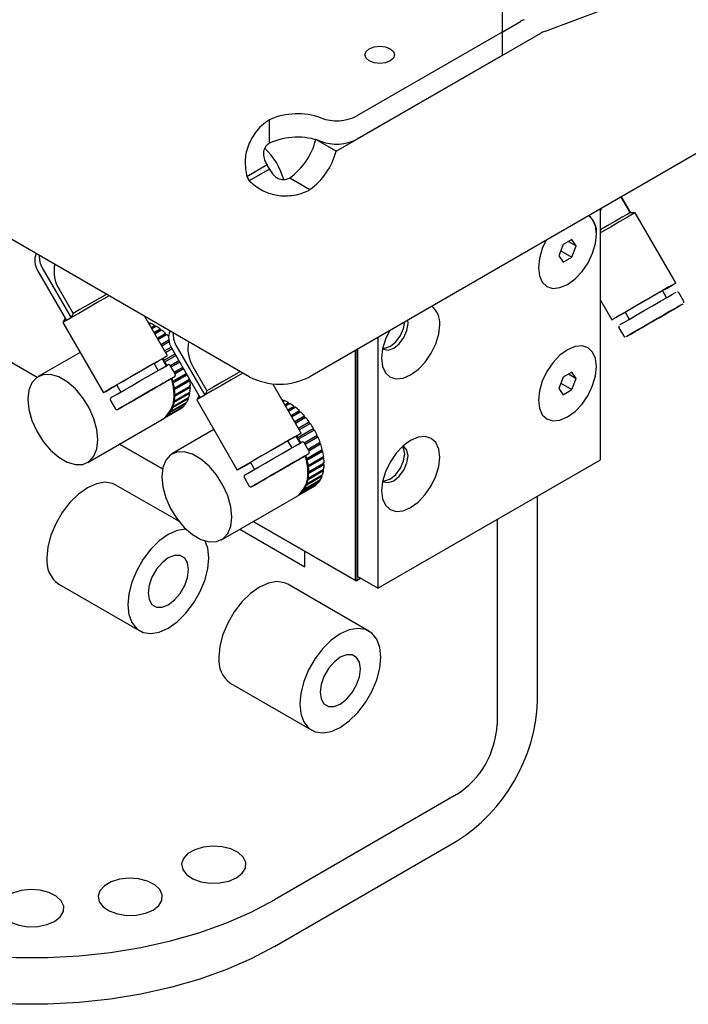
# Model space of a CAD drawing. Header units: inches. Extents: x 18.3 to 53, y 6 to 34.6.
# Tile 8 of 11: x 39.7 to 42.7, y 26.1 to 30.4. Entities that reach past the tile are written whole.
import ezdxf

# ---------------------------------------------------------------- set-up
doc = ezdxf.new("R2010")
doc.units = ezdxf.units.IN
doc.header["$MEASUREMENT"] = 0

msp = doc.modelspace()

# ---------------------------------------------------------------- linework, layer by layer
at = {"color": 7, "linetype": 'Continuous', "lineweight": 25}
for p, q in [((42.0237, 30.3247), (44.0113, 31.0674)), ((40.7344, 28.8164), (37.5966, 30.6278)), ((43.9959, 30.5462), (40.9996, 28.8164)), ((41.8392, 30.526), (41.8392, 30.3219)), ((41.8392, 30.3218), (41.9199, 30.3684)), ((41.1135, 29.8008), (42.0083, 30.3174)), ((41.8392, 30.3219), (41.205, 29.9557)), ((41.8392, 30.3219), (41.8392, 30.2198)), ((41.8392, 30.2198), (41.205, 29.8537)), ((40.8233, 29.8369), (40.8233, 29.939)), ((41.1135, 29.8008), (41.0251, 29.8518)), ((41.0251, 29.8518), (41.0252, 29.8518)), ((40.8123, 29.7412), (40.7239, 29.6901)), ((40.8228, 29.723), (40.7344, 29.6719)), ((40.9112, 29.6845), (40.9996, 29.6335)), ((42.3981, 29.5327), (42.3587, 29.601)), ((42.3599, 29.6017), (42.3998, 29.5327)), ((42.2683, 28.4538), (42.2683, 29.5488)), ((42.4208, 29.5327), (42.3981, 29.5327)), ((42.598, 29.2258), (42.4208, 29.5327)), ((42.1438, 29.4153), (42.1055, 29.3932)), ((42.1629, 29.3881), (42.1438, 29.4153)), ((42.1055, 29.3932), (42.0863, 29.3439)), ((42.1297, 29.4072), (42.1629, 29.3881)), ((42.1438, 29.3388), (42.1629, 29.3881)), ((42.0863, 29.3439), (42.1055, 29.3167)), ((42.0952, 29.3668), (42.1438, 29.3388)), ((42.1055, 29.3167), (42.1438, 29.3388)), ((39.8298, 29.2921), (39.9558, 29.0739)), ((39.8101, 29.2808), (39.9361, 29.0625)), ((39.9037, 29.1984), (39.965, 29.0923)), ((42.5578, 29.1617), (42.54, 29.1923)), ((42.6318, 29.1476), (42.6121, 29.1817)), ((42.2683, 29.1513), (42.3184, 29.0644)), ((39.9308, 29.0717), (39.9203, 29.0534)), ((39.9459, 29.0682), (39.9361, 29.0625)), ((39.9558, 29.0739), (39.9459, 29.0682)), ((39.9558, 29.0739), (39.9566, 29.0744)), ((39.965, 29.0923), (39.9566, 29.0744)), ((40.377, 28.908), (40.2776, 29.0801)), ((42.3764, 29.0979), (42.3941, 29.0672)), ((39.9203, 29.0534), (40.0974, 28.7465)), ((39.9361, 29.0625), (39.9369, 29.063)), ((40.2948, 29.0504), (40.2974, 29.052)), ((40.2964, 29.0477), (40.2979, 29.0486)), ((40.2971, 29.0464), (40.3029, 29.0498)), ((40.2979, 29.0486), (40.2974, 29.052)), ((40.3056, 29.0317), (40.3214, 29.0409)), ((40.307, 29.0293), (40.3214, 29.0376)), ((40.3083, 29.0269), (40.3269, 29.0376)), ((40.3183, 29.0097), (40.3453, 29.0253)), ((40.3214, 29.0376), (40.3214, 29.0409)), ((40.3449, 29.0224), (40.3453, 29.0253)), ((41.4282, 29.0494), (41.4269, 29.0631)), ((42.3496, 29.0301), (42.3693, 28.996)), ((39.5191, 28.982), (39.8087, 28.8148)), ((40.3194, 29.0077), (40.3449, 29.0224)), ((40.3215, 29.0042), (40.3508, 29.0212)), ((40.3326, 28.9849), (40.3688, 29.0058)), ((40.3335, 28.9834), (40.3679, 29.0033)), ((40.3361, 28.9788), (40.3741, 29.0008)), ((40.3679, 29.0033), (40.3688, 29.0058)), ((41.296, 28.9875), (41.296, 27.8925)), ((40.3482, 28.9579), (40.3829, 28.978)), ((40.3488, 28.9569), (40.3831, 28.9767)), ((40.3519, 28.9515), (40.3842, 28.9701)), ((40.3646, 28.9295), (40.3932, 28.946)), ((40.3649, 28.9289), (40.3935, 28.9454)), ((40.3685, 28.9227), (40.3971, 28.9392)), ((40.3947, 28.9433), (40.5207, 28.725)), ((40.4144, 28.9546), (40.5404, 28.7364)), ((39.9956, 28.9229), (39.8122, 28.817)), ((40.3597, 28.8876), (40.4101, 28.9167)), ((40.3622, 28.889), (40.4101, 28.9167)), ((40.3662, 28.8822), (40.414, 28.9098)), ((41.1983, 27.9271), (41.1983, 28.9311)), ((41.2038, 28.9343), (41.2038, 27.9271)), ((41.2076, 28.9365), (41.2076, 27.9435)), ((40.3368, 28.8438), (40.3191, 28.8745)), ((40.3597, 28.8876), (40.3616, 28.8887)), ((40.3616, 28.8887), (40.3622, 28.889)), ((40.3656, 28.8819), (40.3636, 28.8807)), ((40.3662, 28.8822), (40.3656, 28.8819)), ((40.3898, 28.8658), (40.427, 28.8873)), ((40.4108, 28.8297), (40.3911, 28.8638)), ((40.3935, 28.8597), (40.4306, 28.8811)), ((40.3938, 28.8591), (40.4309, 28.8805)), ((40.4066, 28.8371), (40.4436, 28.8585)), ((40.4097, 28.8317), (40.4468, 28.8531)), ((40.4883, 28.8609), (40.5496, 28.7549)), ((40.3993, 28.7904), (40.4621, 28.8266)), ((40.4007, 28.7972), (40.4594, 28.8312)), ((40.4024, 28.7901), (40.4629, 28.8251)), ((40.4103, 28.8307), (40.4474, 28.8521)), ((42.1055, 28.8146), (42.0863, 28.7652)), ((42.1438, 28.8367), (42.1055, 28.8146)), ((42.1297, 28.8286), (42.1629, 28.8094)), ((42.1629, 28.8094), (42.1438, 28.8367)), ((40.1554, 28.78), (40.1731, 28.7493)), ((40.3977, 28.7967), (40.3999, 28.7974)), ((40.4016, 28.7903), (40.3994, 28.7896)), ((40.3999, 28.7974), (40.4007, 28.7972)), ((40.4024, 28.7901), (40.4016, 28.7903)), ((40.4037, 28.7667), (40.4059, 28.7672)), ((40.4045, 28.7609), (40.473, 28.8005)), ((40.4059, 28.7672), (40.4067, 28.7669)), ((40.4063, 28.7331), (40.4744, 28.7725)), ((40.4067, 28.7669), (40.4741, 28.8058)), ((40.4076, 28.76), (40.4758, 28.7994)), ((40.409, 28.7379), (40.4772, 28.7773)), ((40.409, 28.7315), (40.4772, 28.7709)), ((40.4758, 28.7994), (40.473, 28.8005)), ((40.4772, 28.7709), (40.4744, 28.7725)), ((40.9616, 28.5705), (40.8372, 28.7861)), ((42.0952, 28.7881), (42.1438, 28.7601)), ((42.1438, 28.7601), (42.1629, 28.8094)), ((40.4024, 28.687), (40.4706, 28.7264)), ((40.4045, 28.7077), (40.4722, 28.7467)), ((40.4068, 28.7604), (40.4046, 28.7599)), ((40.406, 28.7381), (40.4082, 28.7384)), ((40.4082, 28.732), (40.406, 28.7316)), ((40.4067, 28.7052), (40.4749, 28.7446)), ((40.4076, 28.76), (40.4068, 28.7604)), ((40.4076, 28.7111), (40.4758, 28.7505)), ((40.4082, 28.7384), (40.409, 28.7379)), ((40.409, 28.7315), (40.4082, 28.732)), ((40.4749, 28.7446), (40.4722, 28.7467)), ((40.5154, 28.7342), (40.5049, 28.7159)), ((40.5305, 28.7307), (40.5207, 28.725)), ((40.5207, 28.725), (40.5216, 28.7255)), ((40.5404, 28.7364), (40.5305, 28.7307)), ((40.5404, 28.7364), (40.5412, 28.7369)), ((40.5496, 28.7549), (40.5412, 28.7369)), ((42.0863, 28.7652), (42.1055, 28.738)), ((42.1055, 28.738), (42.1438, 28.7601)), ((40.1286, 28.7123), (40.1483, 28.6782)), ((40.3782, 28.646), (40.4464, 28.6854)), ((40.3814, 28.6493), (40.4496, 28.6887)), ((40.3911, 28.662), (40.4593, 28.7013)), ((40.3936, 28.6662), (40.4618, 28.7056)), ((40.3999, 28.6826), (40.398, 28.6825)), ((40.3994, 28.6877), (40.4016, 28.6877)), ((40.3996, 28.6853), (40.4662, 28.7238)), ((40.4007, 28.6819), (40.3999, 28.6826)), ((40.4007, 28.6819), (40.4689, 28.7212)), ((40.4016, 28.6877), (40.4024, 28.687)), ((40.4059, 28.7059), (40.4037, 28.7057)), ((40.4046, 28.7115), (40.4068, 28.7117)), ((40.4067, 28.7052), (40.4059, 28.7059)), ((40.4068, 28.7117), (40.4076, 28.7111)), ((40.4464, 28.6854), (40.4456, 28.6864)), ((40.4593, 28.7013), (40.4577, 28.7032)), ((40.4689, 28.7212), (40.4662, 28.7238)), ((40.5049, 28.7159), (40.6821, 28.4091)), ((40.8794, 28.713), (40.8821, 28.7145)), ((40.881, 28.7102), (40.8825, 28.7111)), ((40.8817, 28.7089), (40.8876, 28.7123)), ((40.8825, 28.7111), (40.8821, 28.7145)), ((40.8902, 28.6943), (40.906, 28.7034)), ((40.8916, 28.6918), (40.906, 28.7002)), ((40.893, 28.6894), (40.9115, 28.7002)), ((40.9029, 28.6722), (40.93, 28.6879)), ((40.904, 28.6702), (40.9295, 28.6849)), ((40.906, 28.7002), (40.906, 28.7034)), ((40.9061, 28.6667), (40.9355, 28.6837)), ((40.9295, 28.6849), (40.93, 28.6879)), ((40.3662, 28.6367), (40.4344, 28.6761)), ((40.3782, 28.646), (40.3777, 28.6467)), ((40.3808, 28.6502), (40.3814, 28.6493)), ((40.3911, 28.662), (40.3903, 28.6628)), ((40.3908, 28.6671), (40.3929, 28.6671)), ((40.392, 28.6668), (40.3925, 28.6671)), ((40.3929, 28.6671), (40.3936, 28.6662)), ((40.9172, 28.6474), (40.9534, 28.6683)), ((40.9181, 28.6459), (40.9526, 28.6658)), ((40.9207, 28.6413), (40.9587, 28.6633)), ((40.9328, 28.6204), (40.9758, 28.6453)), ((40.9334, 28.6194), (40.9745, 28.6431)), ((40.9365, 28.614), (40.9807, 28.6395)), ((40.9526, 28.6658), (40.9534, 28.6683)), ((40.9745, 28.6431), (40.9758, 28.6453)), ((40.0287, 28.4419), (40.3614, 28.634)), ((40.3634, 28.6351), (40.3662, 28.6367)), ((40.3661, 28.6369), (40.3662, 28.6367)), ((40.9492, 28.592), (40.9965, 28.6192)), ((40.9495, 28.5914), (40.9949, 28.6176)), ((40.9531, 28.5852), (41.001, 28.6129)), ((40.9949, 28.6176), (40.9965, 28.6192)), ((40.5803, 28.5854), (40.3968, 28.4795)), ((40.9443, 28.5501), (41.0131, 28.5898)), ((40.9468, 28.5515), (41.015, 28.5909)), ((40.9508, 28.5447), (41.019, 28.5841)), ((40.9743, 28.5282), (41.031, 28.5609)), ((40.9782, 28.5222), (41.032, 28.5533)), ((40.9785, 28.5216), (41.0342, 28.5538)), ((41.0131, 28.5898), (41.015, 28.5909)), ((41.0342, 28.5538), (41.032, 28.5533)), ((40.1676, 28.5221), (40.3551, 28.4139)), ((40.3551, 28.4139), (40.1676, 28.5221)), ((40.9214, 28.5063), (40.9037, 28.537)), ((40.9443, 28.5501), (40.9462, 28.5512)), ((40.9462, 28.5512), (40.9468, 28.5515)), ((40.9502, 28.5444), (40.9482, 28.5432)), ((40.9508, 28.5447), (40.9502, 28.5444)), ((40.9954, 28.4922), (40.9758, 28.5263)), ((40.9912, 28.4996), (41.0439, 28.5301)), ((40.9943, 28.4942), (41.0439, 28.5229)), ((40.9949, 28.4932), (41.0464, 28.5229)), ((41.0464, 28.5229), (41.0439, 28.5229)), ((40.9839, 28.4529), (41.0526, 28.4925)), ((40.9853, 28.4597), (41.0535, 28.4991)), ((40.987, 28.4526), (41.0552, 28.492)), ((40.9913, 28.4294), (41.0595, 28.4688)), ((41.0552, 28.492), (41.0526, 28.4925)), ((40.74, 28.4425), (40.7577, 28.4118)), ((40.9823, 28.4593), (40.9845, 28.4599)), ((40.9862, 28.4528), (40.9841, 28.4521)), ((40.9845, 28.4599), (40.9853, 28.4597)), ((40.987, 28.4526), (40.9862, 28.4528)), ((40.9883, 28.4292), (40.9905, 28.4297)), ((40.9891, 28.4234), (41.0576, 28.463)), ((40.9914, 28.4229), (40.9892, 28.4224)), ((40.9905, 28.4297), (40.9913, 28.4294)), ((40.9909, 28.3956), (41.0591, 28.435)), ((40.9922, 28.4225), (40.9914, 28.4229)), ((40.9922, 28.4225), (41.0604, 28.4619)), ((40.9936, 28.4004), (41.0618, 28.4398)), ((40.9936, 28.394), (41.0618, 28.4334)), ((41.0604, 28.4619), (41.0576, 28.463)), ((41.0618, 28.4334), (41.0591, 28.435)), ((41.296, 27.8925), (42.2683, 28.4538)), ((40.9842, 28.3478), (41.0508, 28.3863)), ((40.9853, 28.3444), (41.0535, 28.3837)), ((40.987, 28.3495), (41.0552, 28.3889)), ((40.9892, 28.3702), (41.0568, 28.4092)), ((40.9906, 28.4006), (40.9928, 28.4009)), ((40.9928, 28.3945), (40.9906, 28.3942)), ((40.9913, 28.3677), (41.0595, 28.4071)), ((40.9922, 28.3736), (41.0604, 28.413)), ((40.9928, 28.4009), (40.9936, 28.4004)), ((40.9936, 28.394), (40.9928, 28.3945)), ((41.0535, 28.3837), (41.0508, 28.3863)), ((41.0595, 28.4071), (41.0568, 28.4092)), ((40.4268, 28.1851), (40.1523, 28.3436)), ((40.7132, 28.3748), (40.7329, 28.3407)), ((40.9508, 28.2993), (41.019, 28.3386)), ((40.9628, 28.3085), (41.031, 28.3479)), ((40.966, 28.3119), (41.0342, 28.3512)), ((40.9757, 28.3245), (41.0439, 28.3638)), ((40.9782, 28.3287), (41.0464, 28.3681)), ((40.9845, 28.3451), (40.9826, 28.3451)), ((40.9841, 28.3502), (40.9862, 28.3502)), ((40.9853, 28.3444), (40.9845, 28.3451)), ((40.9862, 28.3502), (40.987, 28.3495)), ((40.9905, 28.3684), (40.9883, 28.3682)), ((40.9892, 28.374), (40.9914, 28.3742)), ((40.9913, 28.3677), (40.9905, 28.3684)), ((40.9914, 28.3742), (40.9922, 28.3736)), ((41.031, 28.3479), (41.0303, 28.3489)), ((41.0439, 28.3638), (41.0423, 28.3657)), ((40.6134, 28.1044), (40.946, 28.2965)), ((40.948, 28.2976), (40.9508, 28.2993)), ((40.9507, 28.2994), (40.9508, 28.2993)), ((40.9628, 28.3085), (40.9623, 28.3092)), ((40.9654, 28.3127), (40.966, 28.3119)), ((40.9757, 28.3245), (40.975, 28.3253)), ((40.9754, 28.3296), (40.9775, 28.3296)), ((40.9766, 28.3293), (40.9771, 28.3296)), ((40.9775, 28.3296), (40.9782, 28.3287)), ((41.994, 27.4), (41.994, 28.2954)), ((40.7522, 28.1846), (41.1983, 27.9271)), ((41.2011, 27.9255), (40.7522, 28.1846)), ((41.8172, 28.1934), (41.8172, 27.298)), ((40.6936, 28.1507), (40.9775, 27.9868)), ((40.9775, 27.9868), (40.9775, 28.0545)), ((39.9023, 27.9106), (40.2559, 27.7065)), ((41.2572, 27.7058), (40.9036, 27.9099)), ((41.2038, 27.9271), (41.1983, 27.9271)), ((41.2011, 27.9255), (41.1983, 27.9271)), ((41.2199, 27.9364), (41.2011, 27.9255)), ((41.2011, 27.9255), (41.2038, 27.9271)), ((41.2038, 27.9271), (41.2199, 27.9364)), ((41.296, 27.8925), (41.2076, 27.9435)), ((40.6536, 27.4769), (41.0072, 27.2728)), ((41.6404, 26.9918), (40.8449, 26.5325)), ((40.8449, 26.3284), (41.6404, 26.7876))]:
    msp.add_line(p, q, dxfattribs=at)
at = {"color": 7, "linetype": 'Continuous', "lineweight": 25, "flags": 128}
for points in [[(41.2588, 30.2487), (41.2799, 30.2568), (41.3048, 30.2597), (41.3296, 30.2568), (41.3507, 30.2487), (41.3648, 30.2365), (41.3697, 30.2222), (41.3648, 30.2078), (41.3507, 30.1957), (41.3296, 30.1876), (41.3048, 30.1847), (41.2799, 30.1876), (41.2588, 30.1957), (41.2447, 30.2078), (41.2398, 30.2222), (41.2447, 30.2365), (41.2588, 30.2487)], [(42.0317, 29.4123), (42.0147, 29.3758), (42.002, 29.3332), (41.9977, 29.2927), (42.002, 29.2573), (42.0147, 29.2293), (42.0349, 29.2105), (42.0612, 29.2024), (42.0918, 29.2055), (42.1246, 29.2194), (42.1575, 29.2434), (42.1881, 29.2757), (42.2144, 29.3142), (42.2345, 29.3562), (42.2472, 29.3988), (42.2515, 29.4393), (42.2472, 29.4747), (42.2345, 29.5027), (42.2175, 29.5195)], [(42.4208, 29.5327), (42.42, 29.5322), (42.4089, 29.5258), (42.3863, 29.5127), (42.354, 29.4941), (42.3151, 29.4716), (42.2731, 29.4474), (42.2683, 29.4446)], [(42.3981, 29.5327), (42.3969, 29.5319), (42.3858, 29.5256), (42.3642, 29.5131), (42.3342, 29.4958), (42.2986, 29.4752), (42.2683, 29.4577)], [(42.0317, 29.4123), (42.0147, 29.3758), (42.002, 29.3332), (41.9977, 29.2927), (42.002, 29.2573), (42.0147, 29.2293), (42.0349, 29.2105), (42.0612, 29.2024), (42.0918, 29.2055), (42.1246, 29.2194), (42.1575, 29.2434), (42.1881, 29.2757), (42.2144, 29.3142), (42.2345, 29.3562), (42.2472, 29.3988), (42.2515, 29.4393), (42.2515, 29.4393)], [(42.54, 29.1923), (42.5597, 29.2037), (42.5827, 29.2169), (42.5956, 29.2244), (42.5973, 29.2254), (42.5878, 29.2199), (42.5678, 29.2084), (42.5389, 29.1917), (42.5035, 29.1713), (42.4644, 29.1487), (42.4248, 29.1258), (42.3879, 29.1045), (42.3567, 29.0865), (42.3338, 29.0732), (42.3209, 29.0658), (42.3191, 29.0648), (42.3286, 29.0703), (42.3486, 29.0818), (42.3775, 29.0985), (42.3775, 29.0985)], [(40.1221, 29.1699), (40.1118, 29.164), (40.0707, 29.1402), (40.0286, 29.116), (39.9894, 29.0933), (39.9566, 29.0744)], [(40.1107, 29.1765), (40.1046, 29.173), (40.0681, 29.1519), (40.0303, 29.1301), (39.9948, 29.1096), (39.965, 29.0923)], [(42.3532, 29.0435), (42.3568, 29.0456), (42.3707, 29.0537), (42.394, 29.0671), (42.4246, 29.0848), (42.4597, 29.1051), (42.4963, 29.1262), (42.5311, 29.1463), (42.5609, 29.1635), (42.5833, 29.1764), (42.596, 29.1838), (42.5987, 29.1853)], [(42.5055, 29.1724), (42.4781, 29.1566), (42.4481, 29.1393), (42.4195, 29.1227), (42.396, 29.1092), (42.381, 29.1005), (42.3764, 29.0979)], [(42.54, 29.1923), (42.5381, 29.1912), (42.5264, 29.1845), (42.5055, 29.1724)], [(42.3827, 28.9924), (42.3853, 28.9939), (42.3981, 29.0013), (42.4204, 29.0142), (42.4503, 29.0314), (42.4851, 29.0515), (42.5217, 29.0726), (42.5568, 29.0929), (42.5874, 29.1106), (42.6107, 29.124), (42.6246, 29.1321), (42.628, 29.134), (42.6205, 29.1297), (42.6027, 29.1194), (42.5763, 29.1042), (42.5763, 29.1042)], [(39.9459, 29.0682), (39.9447, 29.0675), (39.9435, 29.0668), (39.9423, 29.0662), (39.9412, 29.0655), (39.9401, 29.0649), (39.939, 29.0642), (39.938, 29.0636), (39.9369, 29.063)], [(39.9566, 29.0744), (39.9552, 29.0736), (39.9538, 29.0728), (39.9524, 29.072), (39.9511, 29.0712), (39.9497, 29.0704), (39.9484, 29.0697), (39.9472, 29.0689), (39.9459, 29.0682)], [(42.5763, 29.1042), (42.5436, 29.0853), (42.5076, 29.0645), (42.4713, 29.0435), (42.4381, 29.0244), (42.4108, 29.0086), (42.392, 28.9978), (42.3843, 28.9933)], [(42.5817, 29.1073), (42.5803, 29.1065), (42.5681, 29.0994), (42.5464, 29.0869), (42.5184, 29.0707), (42.4885, 29.0535), (42.4612, 29.0377), (42.4406, 29.0258), (42.4299, 29.0196), (42.4306, 29.0201), (42.4428, 29.0271), (42.4645, 29.0396), (42.4925, 29.0558), (42.5224, 29.0731), (42.5498, 29.0888)], [(39.9369, 29.063), (39.9228, 29.0549), (39.9203, 29.0534)], [(40.2974, 29.052), (40.2952, 29.0528), (40.293, 29.0536)], [(41.3467, 29.0168), (41.3297, 28.9804), (41.317, 28.9377), (41.3127, 28.8973), (41.317, 28.8618), (41.3297, 28.8338), (41.3499, 28.8151), (41.3761, 28.807), (41.4068, 28.81), (41.4396, 28.824), (41.4725, 28.8479), (41.5031, 28.8802), (41.5294, 28.9187), (41.5495, 28.9607), (41.5622, 29.0034), (41.5665, 29.0438), (41.5665, 29.0438)], [(41.3174, 28.9394), (41.3213, 28.9366), (41.3416, 28.9327), (41.3656, 28.941), (41.3895, 28.9603), (41.4098, 28.9877), (41.4234, 29.019), (41.4282, 29.0494)], [(41.3177, 28.9412), (41.3273, 28.941), (41.3512, 28.9493), (41.3752, 28.9686), (41.3955, 28.996), (41.409, 29.0273), (41.4138, 29.0555)], [(42.1246, 28.9339), (42.0918, 28.91), (42.0612, 28.8776), (42.0349, 28.8392), (42.0147, 28.7972), (42.002, 28.7545), (41.9977, 28.7141), (42.002, 28.6786), (42.0147, 28.6506), (42.0349, 28.6319), (42.0612, 28.6238), (42.0918, 28.6268), (42.1246, 28.6408), (42.1575, 28.6647), (42.1881, 28.697), (42.2144, 28.7355), (42.2345, 28.7775), (42.2472, 28.8202), (42.2515, 28.8606), (42.2472, 28.8961), (42.2345, 28.9241), (42.2144, 28.9428), (42.1881, 28.9509), (42.1575, 28.9479), (42.1246, 28.9339)], [(42.2515, 28.8606), (42.2472, 28.8961), (42.2345, 28.9241), (42.2144, 28.9428), (42.1881, 28.9509), (42.1575, 28.9479), (42.1246, 28.9339), (42.0918, 28.91), (42.0612, 28.8776), (42.0349, 28.8392), (42.0147, 28.7972), (42.002, 28.7545), (41.9977, 28.7141), (42.002, 28.6786), (42.0147, 28.6506), (42.0349, 28.6319), (42.0612, 28.6238), (42.0918, 28.6268), (42.1246, 28.6408), (42.1575, 28.6647), (42.1881, 28.697), (42.2144, 28.7355), (42.2345, 28.7775), (42.2472, 28.8202), (42.2515, 28.8606)], [(40.3191, 28.8745), (40.3387, 28.8858), (40.3617, 28.8991), (40.3746, 28.9066), (40.3763, 28.9076), (40.3668, 28.9021), (40.3468, 28.8905), (40.3179, 28.8739)], [(40.3179, 28.8739), (40.2825, 28.8534), (40.2434, 28.8308), (40.2038, 28.808), (40.1669, 28.7867), (40.1357, 28.7687), (40.1128, 28.7554), (40.0999, 28.748), (40.0981, 28.7469), (40.1076, 28.7524), (40.1276, 28.764), (40.1554, 28.78)], [(40.3191, 28.8745), (40.319, 28.8745), (40.3126, 28.8708), (40.2959, 28.8612), (40.2714, 28.847), (40.2422, 28.8301), (40.2124, 28.8129), (40.1859, 28.7976), (40.1663, 28.7863), (40.1564, 28.7806), (40.1554, 28.78)], [(40.3258, 28.8375), (40.3522, 28.8527), (40.37, 28.863), (40.3768, 28.8669)], [(40.3707, 28.867), (40.3678, 28.8726), (40.3548, 28.8951)], [(40.0736, 28.5411), (40.0691, 28.5859), (40.0561, 28.6333), (40.0351, 28.6805), (40.0075, 28.7247), (39.9748, 28.7634), (39.9389, 28.7943), (39.902, 28.8156), (39.8662, 28.8261), (39.8335, 28.8252), (39.8059, 28.8129), (39.7849, 28.7899), (39.7718, 28.7576), (39.7674, 28.7178), (39.7718, 28.673), (39.7849, 28.6255), (39.8059, 28.5784), (39.8335, 28.5341), (39.8662, 28.4955), (39.902, 28.4646), (39.9389, 28.4433), (39.9748, 28.4328), (40.0075, 28.4337), (40.0351, 28.446), (40.0561, 28.469), (40.0691, 28.5013), (40.0736, 28.5411)], [(40.1362, 28.728), (40.1415, 28.7311), (40.1603, 28.7419), (40.1875, 28.7577), (40.2208, 28.7769), (40.257, 28.7978), (40.2931, 28.8186), (40.3258, 28.8375)], [(40.4072, 28.8163), (40.4046, 28.8148), (40.3918, 28.8074), (40.3695, 28.7945), (40.3396, 28.7773), (40.3048, 28.7572), (40.2683, 28.7361), (40.2331, 28.7158), (40.2025, 28.6981), (40.1792, 28.6847), (40.1653, 28.6766), (40.1617, 28.6746)], [(40.7067, 28.8324), (40.6964, 28.8265), (40.6553, 28.8027), (40.6132, 28.7785), (40.574, 28.7558), (40.5412, 28.7369)], [(40.6953, 28.839), (40.6892, 28.8355), (40.6527, 28.8144), (40.615, 28.7926), (40.5794, 28.7721), (40.5496, 28.7549)], [(40.3582, 28.788), (40.3471, 28.7816), (40.3254, 28.769), (40.2974, 28.7529), (40.2675, 28.7356), (40.2402, 28.7199)], [(40.5216, 28.7255), (40.5074, 28.7174), (40.5049, 28.7159)], [(40.5305, 28.7307), (40.5293, 28.73), (40.5281, 28.7293), (40.527, 28.7287), (40.5258, 28.728), (40.5247, 28.7274), (40.5236, 28.7267), (40.5226, 28.7261), (40.5216, 28.7255)], [(40.5412, 28.7369), (40.5398, 28.7361), (40.5384, 28.7353), (40.537, 28.7345), (40.5357, 28.7337), (40.5344, 28.7329), (40.5331, 28.7322), (40.5318, 28.7315), (40.5305, 28.7307)], [(40.1662, 28.6771), (40.1695, 28.679), (40.1872, 28.6893), (40.2136, 28.7045)], [(40.2402, 28.7199), (40.2196, 28.708), (40.2089, 28.7018), (40.2082, 28.7014)], [(40.8821, 28.7145), (40.8798, 28.7153), (40.8776, 28.7161)], [(40.9037, 28.537), (40.9233, 28.5484), (40.9463, 28.5616), (40.9592, 28.5691), (40.961, 28.5701), (40.9515, 28.5646), (40.9314, 28.553), (40.9026, 28.5364)], [(40.9567, 28.5267), (40.9524, 28.5351), (40.9394, 28.5576)], [(41.5665, 28.4652), (41.5622, 28.5006), (41.5495, 28.5286), (41.5294, 28.5473), (41.5031, 28.5555), (41.4725, 28.5524), (41.4396, 28.5385), (41.4068, 28.5145), (41.3761, 28.4822), (41.3499, 28.4437), (41.3297, 28.4017), (41.317, 28.3591), (41.3127, 28.3186), (41.317, 28.2832), (41.3297, 28.2552), (41.3499, 28.2364), (41.3761, 28.2283), (41.4068, 28.2314), (41.4396, 28.2453), (41.4725, 28.2693), (41.5031, 28.3016), (41.5294, 28.3401), (41.5495, 28.3821), (41.5622, 28.4247), (41.5665, 28.4652)], [(40.9026, 28.5364), (40.8671, 28.5159), (40.828, 28.4934), (40.7884, 28.4705), (40.7516, 28.4492), (40.7204, 28.4312), (40.6974, 28.4179), (40.6845, 28.4105), (40.6827, 28.4094), (40.6922, 28.4149), (40.7123, 28.4265), (40.74, 28.4425)], [(40.9037, 28.537), (40.9036, 28.537), (40.8972, 28.5333), (40.8806, 28.5237), (40.856, 28.5095), (40.8268, 28.4927), (40.797, 28.4754), (40.7705, 28.4601), (40.751, 28.4488), (40.741, 28.4431), (40.74, 28.4425)], [(40.9104, 28.5), (40.9368, 28.5152), (40.9546, 28.5255), (40.9614, 28.5294)], [(41.4138, 28.479), (41.409, 28.504), (41.4041, 28.5121)], [(41.4282, 28.4708), (41.4234, 28.4957), (41.4098, 28.5113), (41.4055, 28.5133)], [(40.6582, 28.2036), (40.6538, 28.2484), (40.6407, 28.2959), (40.6197, 28.343), (40.5921, 28.3873), (40.5594, 28.4259), (40.5236, 28.4568), (40.4866, 28.4781), (40.4508, 28.4886), (40.4181, 28.4877), (40.3905, 28.4754), (40.3695, 28.4524), (40.3564, 28.4201), (40.352, 28.3803), (40.3564, 28.3355), (40.3695, 28.2881), (40.3905, 28.2409), (40.4181, 28.1967), (40.4508, 28.158), (40.4866, 28.1271), (40.5236, 28.1058), (40.5594, 28.0953), (40.5921, 28.0962), (40.6197, 28.1085), (40.6407, 28.1315), (40.6538, 28.1638), (40.6582, 28.2036)], [(40.7208, 28.3905), (40.7261, 28.3936), (40.7449, 28.4044), (40.7722, 28.4202), (40.8054, 28.4394), (40.8417, 28.4603), (40.8777, 28.4811), (40.9104, 28.5)], [(40.9918, 28.4788), (40.9892, 28.4773), (40.9764, 28.4699), (40.9541, 28.457), (40.9242, 28.4398), (40.8895, 28.4197), (40.8529, 28.3986), (40.8177, 28.3783), (40.7872, 28.3606), (40.7639, 28.3472), (40.7499, 28.3391), (40.7464, 28.3371)], [(41.3174, 28.3607), (41.3213, 28.358), (41.3416, 28.354), (41.3656, 28.3624), (41.3895, 28.3817), (41.4098, 28.4091), (41.4234, 28.4403), (41.4282, 28.4708)], [(41.3177, 28.3625), (41.3273, 28.3623), (41.3512, 28.3707), (41.3752, 28.39), (41.3955, 28.4174), (41.409, 28.4486), (41.4138, 28.479)], [(40.9428, 28.4505), (40.9317, 28.4441), (40.91, 28.4316), (40.8821, 28.4154), (40.8521, 28.3981), (40.8248, 28.3824)], [(40.8248, 28.3824), (40.8042, 28.3705), (40.7935, 28.3643), (40.7929, 28.3639)], [(40.1523, 28.3436), (40.1375, 28.3504), (40.104, 28.3553), (40.0666, 28.3489), (40.0273, 28.3313), (39.988, 28.3034), (39.9506, 28.2668), (39.9171, 28.2231), (39.8891, 28.1746), (39.868, 28.1238), (39.855, 28.0731), (39.8505, 28.0251)], [(40.7508, 28.3396), (40.7541, 28.3415), (40.7718, 28.3518), (40.7982, 28.367)], [(40.4577, 28.1512), (40.4576, 28.1512), (40.4202, 28.1447), (40.3809, 28.1272), (40.3415, 28.0993), (40.3042, 28.0627), (40.2706, 28.019), (40.2427, 27.9705), (40.2216, 27.9197), (40.2085, 27.869), (40.2041, 27.821)], [(40.2041, 27.821), (40.2085, 27.7781), (40.2216, 27.7425), (40.2427, 27.716), (40.2706, 27.6998), (40.3042, 27.6948), (40.3415, 27.7013), (40.3809, 27.7189), (40.4202, 27.7467), (40.4576, 27.7834), (40.4911, 27.8271), (40.5191, 27.8755), (40.5401, 27.9264), (40.5532, 27.9771), (40.5576, 28.0251), (40.5532, 28.0679), (40.5425, 28.0989)], [(40.2925, 27.872), (40.2968, 27.843), (40.3094, 27.8217), (40.3289, 27.8105), (40.3536, 27.8102), (40.3809, 27.821), (40.4082, 27.8417), (40.4328, 27.8704), (40.4524, 27.9043), (40.4649, 27.94), (40.4693, 27.974), (40.4649, 28.0031), (40.4524, 28.0243), (40.4328, 28.0356), (40.4082, 28.0359), (40.3809, 28.0251), (40.3536, 28.0043), (40.3289, 27.9756), (40.3094, 27.9417), (40.2968, 27.906), (40.2925, 27.872)], [(40.9036, 27.9099), (40.8888, 27.9166), (40.8553, 27.9216), (40.8179, 27.9151), (40.7786, 27.8975), (40.7393, 27.8697), (40.7019, 27.8331), (40.6684, 27.7894), (40.6404, 27.7409), (40.6193, 27.69), (40.6063, 27.6393), (40.6018, 27.5914)], [(40.9554, 27.3873), (40.9598, 27.3444), (40.9729, 27.3088), (40.994, 27.2822), (41.0219, 27.2661), (41.0555, 27.2611), (41.0928, 27.2676), (41.1322, 27.2852), (41.1715, 27.313), (41.2089, 27.3497), (41.2424, 27.3933), (41.2704, 27.4418), (41.2914, 27.4927), (41.3045, 27.5434), (41.3089, 27.5914), (41.3045, 27.6342), (41.2914, 27.6698), (41.2704, 27.6964), (41.2424, 27.7125), (41.2089, 27.7175), (41.1715, 27.711), (41.1322, 27.6934), (41.0928, 27.6656), (41.0555, 27.6289), (41.0219, 27.5853), (40.994, 27.5368), (40.9729, 27.4859), (40.9598, 27.4352), (40.9554, 27.3873)], [(41.0438, 27.4383), (41.0481, 27.4092), (41.0607, 27.388), (41.0802, 27.3767), (41.1049, 27.3765), (41.1322, 27.3872), (41.1595, 27.408), (41.1841, 27.4367), (41.2037, 27.4706), (41.2162, 27.5063), (41.2206, 27.5403), (41.2162, 27.5694), (41.2037, 27.5906), (41.1841, 27.6019), (41.1595, 27.6021), (41.1322, 27.5914), (41.1049, 27.5706), (41.0802, 27.5419), (41.0607, 27.508), (41.0481, 27.4723), (41.0438, 27.4383)], [(40.6792, 26.6282), (40.7041, 26.6477), (40.7179, 26.6705), (40.7195, 26.6947), (40.7086, 26.7181), (40.6863, 26.7386), (40.6546, 26.7544), (40.6161, 26.764), (40.5745, 26.7667), (40.5333, 26.7622), (40.4962, 26.7509), (40.4666, 26.7338), (40.447, 26.7124), (40.4392, 26.6887), (40.4439, 26.6646), (40.4607, 26.6424), (40.488, 26.6241), (40.5235, 26.6112), (40.564, 26.605), (40.6059, 26.6059), (40.6454, 26.6138), (40.6792, 26.6282)], [(40.3142, 26.4874), (40.3391, 26.5069), (40.3529, 26.5297), (40.3545, 26.5539), (40.3437, 26.5773), (40.3214, 26.5978), (40.2896, 26.6136), (40.2512, 26.6233), (40.2095, 26.626), (40.1683, 26.6215), (40.1313, 26.6102), (40.1016, 26.593), (40.082, 26.5717), (40.0742, 26.5479), (40.0789, 26.5238), (40.0957, 26.5016), (40.123, 26.4833), (40.1585, 26.4704), (40.199, 26.4642), (40.2409, 26.4651), (40.2805, 26.4731), (40.3142, 26.4874)], [(39.8837, 26.438), (39.9086, 26.4575), (39.9224, 26.4803), (39.924, 26.5045), (39.9131, 26.5279), (39.8908, 26.5484), (39.8591, 26.5641), (39.8206, 26.5738), (39.779, 26.5765), (39.7378, 26.572), (39.7007, 26.5607), (39.6711, 26.5436), (39.6515, 26.5222), (39.6437, 26.4984), (39.6484, 26.4744), (39.6652, 26.4522), (39.6925, 26.4339), (39.728, 26.421), (39.7685, 26.4147), (39.8104, 26.4156), (39.85, 26.4236), (39.8837, 26.438)], [(38.7236, 26.5325), (38.826, 26.4787), (38.9365, 26.4305), (39.0543, 26.3884), (39.1784, 26.3527), (39.3076, 26.3238), (39.4408, 26.3019), (39.577, 26.2872), (39.715, 26.2798), (39.8535, 26.2798), (39.9915, 26.2872), (40.1277, 26.3019), (40.2609, 26.3238), (40.3901, 26.3527), (40.5141, 26.3884), (40.6319, 26.4305), (40.7425, 26.4787), (40.8449, 26.5325)], [(40.8449, 26.3284), (40.7425, 26.2745), (40.6319, 26.2263), (40.5141, 26.1842), (40.3901, 26.1486), (40.2609, 26.1197), (40.1277, 26.0978), (39.9915, 26.0831), (39.8535, 26.0757), (39.715, 26.0757), (39.577, 26.0831), (39.4408, 26.0978), (39.3076, 26.1197), (39.1784, 26.1486), (39.0543, 26.1842), (38.9365, 26.2263), (38.826, 26.2745), (38.7236, 26.3284)]]:
    msp.add_lwpolyline(points, dxfattribs=at)
at = {"color": 7, "linetype": 'Continuous', "lineweight": 25}
for centre, radius, start, end in [((41.9716, 30.2796), 0.1028, 110.7216, 120.2115), ((42.06, 30.2286), 0.1028, 110.7216, 120.2115), ((40.9449, 29.6661), 0.2987, 69.872, 114.0139), ((41.1159, 30.13), 0.1957, 249.6027, 297.0725), ((40.9449, 29.564), 0.2987, 69.872, 114.0139), ((40.735, 29.927), 0.2997, 306.0068, 345.4797), ((41.1159, 30.028), 0.1957, 249.6027, 297.0725), ((40.6005, 29.5977), 0.2956, 15.653, 47.0547), ((40.8234, 29.876), 0.2997, 306.0068, 345.4797), ((41.0985, 29.8942), 0.3245, 208.1342, 211.8422), ((41.0101, 29.8432), 0.3245, 208.1342, 211.8422), ((42.1603, 29.4479), 0.0916, 354.5826, 51.3971), ((39.8802, 29.3245), 0.0827, 159.028, 211.9572), ((39.9065, 29.3376), 0.0891, 174.8036, 210.6509), ((40.0365, 29.2783), 0.1549, 169.2401, 211.022), ((41.4753, 29.0525), 0.0916, 354.5826, 51.3971), ((40.2333, 28.8832), 0.1806, 60.8112, 67.3117), ((40.224, 28.8625), 0.2004, 59.0836, 60.9217), ((40.2094, 28.8418), 0.2284, 53.4715, 59.0292), ((40.1972, 28.8224), 0.2486, 51.9624, 53.5545), ((40.1799, 28.8029), 0.2773, 47.0435, 51.9273), ((40.1672, 28.7872), 0.295, 45.6835, 47.1041), ((40.1552, 28.7766), 0.3133, 43.5554, 45.6911), ((40.4648, 28.987), 0.0827, 159.028, 211.9572), ((40.4911, 29.0001), 0.0891, 174.8036, 210.6509), ((40.6211, 28.9408), 0.1549, 169.2401, 211.022), ((40.0411, 28.6991), 0.3724, 30.6045, 31.9892), ((40.04, 28.6984), 0.3744, 30.6012, 31.9785), ((40.0409, 28.699), 0.3704, 30.6077, 31.9998), ((40.0404, 28.6986), 0.371, 29.392, 30.608), ((40.0417, 28.6994), 0.3694, 26.5148, 29.3943), ((40.042, 28.6995), 0.3714, 26.5333, 29.3975), ((40.0408, 28.6989), 0.3734, 26.5521, 29.4008), ((40.0969, 28.7201), 0.3127, 14.3161, 16.6912), ((40.0959, 28.7195), 0.3146, 14.3127, 16.7734), ((40.867, 29.0723), 0.2882, 242.6097, 297.3903), ((40.2633, 28.7427), 0.1464, 312.0486, 26.3361), ((40.0965, 28.7199), 0.3109, 14.3193, 16.6106), ((40.1097, 28.7233), 0.2973, 12.9022, 14.3119), ((40.1321, 28.7282), 0.2744, 8.0821, 12.9495), ((40.1328, 28.7285), 0.2758, 8.0782, 12.9534), ((40.1321, 28.7279), 0.2773, 8.0742, 12.9574), ((40.226, 28.7726), 0.2486, 6.4472, 8.0391), ((40.274, 28.7757), 0.2005, 359.0811, 0.9189), ((40.2488, 28.7734), 0.2285, 0.9733, 6.5302), ((40.2966, 28.7734), 0.1806, 352.6923, 359.1916), ((40.1556, 28.7317), 0.2506, 6.4532, 8.033), ((40.18, 28.7342), 0.226, 0.9824, 6.5211), ((40.2273, 28.7342), 0.1787, 352.7028, 359.1811), ((40.204, 28.7349), 0.202, 359.0881, 0.9119), ((40.181, 28.7345), 0.2272, 0.9779, 6.5256), ((40.2286, 28.7345), 0.1797, 352.6976, 359.1863), ((40.1806, 28.7341), 0.2285, 0.9733, 6.5302), ((40.2284, 28.7341), 0.1806, 352.6923, 359.1916), ((40.338, 28.7673), 0.1388, 342.8326, 350.5816), ((40.3005, 28.7182), 0.1056, 331.0351, 340.2833), ((40.3007, 28.7177), 0.1062, 331.0275, 340.2909), ((40.2918, 28.7208), 0.1126, 337.7663, 340.1406), ((40.285, 28.7233), 0.1199, 340.1393, 342.722), ((40.2683, 28.7282), 0.1373, 342.8452, 350.5691), ((40.2697, 28.7285), 0.138, 342.839, 350.5753), ((40.2698, 28.7279), 0.1388, 342.8326, 350.5816), ((40.2488, 28.7317), 0.157, 350.4495, 352.6065), ((40.3955, 28.7387), 0.0737, 301.8559, 313.6787), ((40.3877, 28.7461), 0.0844, 317.1847, 327.9801), ((40.3689, 28.757), 0.1062, 331.0275, 340.2909), ((40.8179, 28.5457), 0.1806, 60.8112, 67.3117), ((40.8086, 28.525), 0.2004, 59.0836, 60.9217), ((40.794, 28.5043), 0.2284, 53.4715, 59.0292), ((40.7818, 28.485), 0.2486, 51.9624, 53.5545), ((40.7645, 28.4654), 0.2773, 47.0435, 51.9273), ((40.3273, 28.6993), 0.0737, 301.8559, 313.6787), ((40.3195, 28.7067), 0.0844, 317.1847, 327.9801), ((40.3185, 28.7078), 0.0848, 319.3646, 327.9455), ((40.7518, 28.4497), 0.295, 45.6835, 47.1041), ((40.7342, 28.4335), 0.3212, 41.2369, 45.664), ((40.7238, 28.4231), 0.3336, 39.9712, 41.2799), ((40.709, 28.4118), 0.3545, 35.8193, 39.9647), ((40.7037, 28.4072), 0.3592, 34.6023, 35.848), ((40.6944, 28.4013), 0.3725, 30.5962, 34.6074), ((40.6255, 28.3615), 0.3704, 30.6077, 31.9998), ((40.6257, 28.3616), 0.3724, 30.6045, 31.9892), ((40.6246, 28.3609), 0.3744, 30.6012, 31.9785), ((40.6962, 28.4023), 0.3682, 29.3873, 30.6127), ((40.6945, 28.4012), 0.3725, 25.3927, 29.4038), ((40.7042, 28.4063), 0.3592, 24.1522, 25.3978), ((40.7108, 28.4086), 0.3545, 20.0357, 24.1808), ((40.625, 28.3612), 0.371, 29.392, 30.608), ((40.6263, 28.3619), 0.3694, 26.5148, 29.3943), ((40.6266, 28.3621), 0.3714, 26.5332, 29.3975), ((40.6254, 28.3614), 0.3734, 26.5521, 29.4008), ((40.728, 28.4158), 0.3336, 18.7205, 20.0292), ((40.7422, 28.4196), 0.3213, 14.3368, 18.7634), ((40.848, 28.4052), 0.1464, 312.0486, 26.3361), ((40.6811, 28.3824), 0.3109, 14.3193, 16.6106), ((40.6815, 28.3826), 0.3127, 14.3161, 16.6912), ((40.6805, 28.382), 0.3146, 14.3127, 16.7734), ((40.765, 28.4267), 0.295, 12.8968, 14.3173), ((40.785, 28.4298), 0.2773, 8.0742, 12.9574), ((40.8106, 28.4351), 0.2486, 6.4472, 8.0391), ((40.6943, 28.3858), 0.2973, 12.9022, 14.3119), ((40.7167, 28.3907), 0.2744, 8.0821, 12.9495), ((40.7174, 28.391), 0.2758, 8.0782, 12.9534), ((40.7168, 28.3905), 0.2773, 8.0742, 12.9574), ((40.7402, 28.3942), 0.2506, 6.4532, 8.033), ((40.7656, 28.397), 0.2272, 0.9779, 6.5256), ((40.8586, 28.4382), 0.2005, 359.0811, 0.9189), ((40.8334, 28.4359), 0.2285, 0.9733, 6.5302), ((40.8812, 28.4359), 0.1806, 352.6923, 359.1916), ((40.7646, 28.3967), 0.226, 0.9824, 6.5211), ((40.8119, 28.3967), 0.1787, 352.7028, 359.1811), ((40.7887, 28.3974), 0.202, 359.0881, 0.9119), ((40.8132, 28.397), 0.1797, 352.6976, 359.1863), ((40.7652, 28.3966), 0.2285, 0.9733, 6.5302), ((40.813, 28.3966), 0.1806, 352.6923, 359.1916), ((40.9535, 28.4196), 0.1062, 331.0275, 340.2909), ((40.9226, 28.4298), 0.1388, 342.8326, 350.5816), ((40.8851, 28.3808), 0.1056, 331.0351, 340.2833), ((40.8853, 28.3802), 0.1062, 331.0275, 340.2909), ((40.8764, 28.3833), 0.1126, 337.7663, 340.1406), ((40.8696, 28.3858), 0.1199, 340.1393, 342.722), ((40.8529, 28.3907), 0.1373, 342.8452, 350.5691), ((40.8543, 28.391), 0.138, 342.839, 350.5753), ((40.8544, 28.3905), 0.1388, 342.8326, 350.5816), ((40.8335, 28.3942), 0.157, 350.4495, 352.6065), ((40.9801, 28.4012), 0.0737, 301.8559, 313.6787), ((40.9723, 28.4086), 0.0844, 317.1847, 327.9801), ((40.9119, 28.3618), 0.0737, 301.8559, 313.6787), ((40.9041, 28.3692), 0.0844, 317.1847, 327.9801), ((40.9031, 28.3703), 0.0848, 319.3647, 327.9455), ((39.9727, 28.0114), 0.1229, 173.6038, 235.084), ((40.724, 27.5777), 0.1229, 173.6038, 235.084), ((41.2318, 27.4318), 0.7628, 302.3869, 357.6131), ((41.4334, 27.3154), 0.3842, 302.6055, 357.3945)]:
    msp.add_arc(centre, radius, start, end, dxfattribs=at)
msp.add_ellipse((42.2141, 29.5679), major_axis=(0.0494, 0.1845), ratio=0.317829, start_param=4.625474, end_param=4.707527, dxfattribs=at)
for points, knots in [([(40.8233, 29.939), (40.8114, 29.9309), (40.7891, 29.9158), (40.7544, 29.8761), (40.7257, 29.8236), (40.7124, 29.7551), (40.7199, 29.7128), (40.7239, 29.6901)], [0, 0, 0, 0, 0.169097, 0.317748, 0.553226, 0.760995, 1, 1, 1, 1]), ([(40.8233, 29.8369), (40.8194, 29.8342), (40.812, 29.829), (40.8036, 29.8177), (40.7982, 29.8061), (40.7951, 29.7902), (40.7983, 29.7673), (40.8073, 29.7506), (40.8123, 29.7412)], [0, 0, 0, 0, 0.149123, 0.281104, 0.397218, 0.499358, 0.716968, 1, 1, 1, 1]), ([(40.8228, 29.723), (40.8287, 29.7137), (40.8388, 29.6977), (40.8571, 29.6833), (40.8725, 29.678), (40.8854, 29.6768), (40.8992, 29.6786), (40.9071, 29.6825), (40.9112, 29.6845)], [0, 0, 0, 0, 0.289944, 0.500087, 0.608333, 0.726394, 0.856416, 1, 1, 1, 1]), ([(40.7344, 29.6719), (40.7527, 29.6568), (40.7858, 29.6294), (40.84, 29.6108), (40.8842, 29.6056), (40.9226, 29.6073), (40.9637, 29.6157), (40.9872, 29.6273), (40.9996, 29.6335)], [0, 0, 0, 0, 0.246217, 0.446051, 0.560419, 0.690697, 0.837163, 1, 1, 1, 1]), ([(42.612, 29.1815), (42.6118, 29.182), (42.611, 29.1835), (42.609, 29.1851), (42.6069, 29.1861), (42.6058, 29.1863), (42.6056, 29.1863)], [0, 0, 0, 0, 0.197571, 0.597003, 0.919105, 1, 1, 1, 1]), ([(42.6324, 29.1392), (42.6325, 29.1393), (42.6331, 29.1405), (42.6332, 29.143), (42.6329, 29.1458), (42.6319, 29.1472), (42.6316, 29.1476)], [0, 0, 0, 0, 0.047688, 0.433366, 0.830412, 1, 1, 1, 1]), ([(42.5498, 29.0888), (42.5534, 29.0909), (42.564, 29.0971), (42.5769, 29.1045), (42.5815, 29.1072), (42.5821, 29.1075), (42.5821, 29.1075), (42.5821, 29.1075)], [0, 0, 0, 0, 0.194085, 0.568369, 0.944018, 0.991056, 1, 1, 1, 1]), ([(42.3491, 29.0388), (42.349, 29.0385), (42.3483, 29.0373), (42.3482, 29.0347), (42.3485, 29.0319), (42.3495, 29.0305), (42.3498, 29.0301)], [0, 0, 0, 0, 0.083099, 0.455078, 0.838022, 1, 1, 1, 1]), ([(42.3694, 28.9961), (42.3696, 28.9956), (42.3704, 28.9941), (42.3724, 28.9925), (42.3747, 28.9914), (42.3762, 28.9913), (42.3767, 28.9912)], [0, 0, 0, 0, 0.175893, 0.535696, 0.825841, 1, 1, 1, 1]), ([(42.4288, 29.019), (42.4288, 29.019), (42.4288, 29.019), (42.429, 29.0191), (42.4307, 29.0201), (42.4319, 29.0208)], [0, 0, 0, 0, 0.008103, 0.272429, 1, 1, 1, 1]), ([(40.391, 28.8638), (40.3906, 28.8645), (40.3898, 28.866), (40.3875, 28.8676), (40.3851, 28.8686), (40.3829, 28.8688), (40.381, 28.8687), (40.3796, 28.8683), (40.3787, 28.868), (40.3782, 28.8677), (40.378, 28.8676), (40.3779, 28.8675), (40.3778, 28.8675), (40.3778, 28.8675), (40.3777, 28.8674), (40.3776, 28.8674), (40.3768, 28.8669), (40.3761, 28.8665)], [0, 0, 0, 0, 0.064618, 0.163376, 0.243845, 0.311875, 0.368492, 0.413334, 0.445522, 0.462187, 0.46775, 0.471778, 0.476673, 0.485226, 0.506366, 0.59657, 1, 1, 1, 1]), ([(40.2136, 28.7045), (40.2186, 28.7074), (40.233, 28.7157), (40.2605, 28.7316), (40.2948, 28.7514), (40.3284, 28.7708), (40.3586, 28.7882), (40.3831, 28.8024), (40.4001, 28.8122), (40.4062, 28.8157), (40.4071, 28.8162), (40.4073, 28.8163), (40.4073, 28.8163), (40.4074, 28.8164), (40.4076, 28.8165), (40.408, 28.8168), (40.4089, 28.8174), (40.4103, 28.8189), (40.4117, 28.8214), (40.4123, 28.8245), (40.412, 28.8275), (40.411, 28.8291), (40.4107, 28.8296)], [0, 0, 0, 0, 0.063032, 0.183905, 0.30506, 0.426216, 0.547372, 0.668529, 0.789686, 0.910848, 0.941241, 0.94894, 0.952455, 0.953203, 0.953743, 0.954952, 0.957109, 0.964521, 0.973238, 0.983381, 0.994007, 1, 1, 1, 1]), ([(40.2525, 28.727), (40.255, 28.7284), (40.2652, 28.7343), (40.2869, 28.7469), (40.3136, 28.7622), (40.3369, 28.7757), (40.3537, 28.7854), (40.3601, 28.7891), (40.361, 28.7896), (40.3612, 28.7897), (40.3611, 28.7897), (40.3611, 28.7897)], [0, 0, 0, 0, 0.05759, 0.234515, 0.411442, 0.588368, 0.765292, 0.942208, 0.986614, 0.999234, 1, 1, 1, 1]), ([(40.1373, 28.7287), (40.1354, 28.7276), (40.1327, 28.726), (40.1323, 28.7258), (40.1322, 28.7257), (40.1322, 28.7257), (40.132, 28.7256), (40.1318, 28.7255), (40.1315, 28.7252), (40.1305, 28.7245), (40.1291, 28.7231), (40.1277, 28.7206), (40.1271, 28.7175), (40.1274, 28.7145), (40.1284, 28.7129), (40.1287, 28.7124)], [0, 0, 0, 0, 0.435113, 0.627816, 0.676633, 0.698918, 0.703661, 0.707084, 0.714751, 0.728429, 0.775422, 0.83069, 0.895003, 0.962375, 1, 1, 1, 1]), ([(40.2078, 28.7012), (40.2078, 28.7012), (40.2079, 28.7012), (40.2096, 28.7022), (40.2177, 28.7069), (40.2333, 28.7159), (40.247, 28.7238), (40.2525, 28.727)], [0, 0, 0, 0, 0.01803, 0.1642, 0.471583, 0.787081, 1, 1, 1, 1]), ([(40.1485, 28.6781), (40.1488, 28.6775), (40.1497, 28.676), (40.1519, 28.6744), (40.1544, 28.6734), (40.1566, 28.6732), (40.1584, 28.6733), (40.1598, 28.6737), (40.1607, 28.674), (40.1613, 28.6743), (40.1615, 28.6744), (40.1615, 28.6745), (40.1616, 28.6745), (40.1617, 28.6745), (40.1617, 28.6746), (40.162, 28.6747), (40.1624, 28.6749), (40.1661, 28.6771), (40.1664, 28.6773)], [0, 0, 0, 0, 0.03906, 0.099174, 0.148156, 0.189565, 0.224028, 0.251324, 0.270916, 0.28106, 0.284446, 0.286898, 0.289878, 0.295084, 0.307952, 0.362859, 0.950364, 1, 1, 1, 1]), ([(40.9756, 28.5263), (40.9752, 28.527), (40.9744, 28.5285), (40.9722, 28.5301), (40.9697, 28.5311), (40.9675, 28.5313), (40.9657, 28.5312), (40.9643, 28.5308), (40.9633, 28.5305), (40.9628, 28.5302), (40.9626, 28.5301), (40.9625, 28.53), (40.9624, 28.53), (40.9624, 28.53), (40.9623, 28.53), (40.9623, 28.5299), (40.9614, 28.5294), (40.9607, 28.529)], [0, 0, 0, 0, 0.064617, 0.163376, 0.243845, 0.311874, 0.368491, 0.413334, 0.445521, 0.462186, 0.467749, 0.471777, 0.476673, 0.485225, 0.506365, 0.596568, 1, 1, 1, 1]), ([(40.7982, 28.367), (40.8032, 28.3699), (40.8177, 28.3782), (40.8452, 28.3941), (40.8794, 28.4139), (40.913, 28.4333), (40.9432, 28.4507), (40.9678, 28.4649), (40.9847, 28.4747), (40.9909, 28.4782), (40.9917, 28.4787), (40.9919, 28.4788), (40.9919, 28.4788), (40.992, 28.4789), (40.9922, 28.479), (40.9926, 28.4793), (40.9935, 28.48), (40.9949, 28.4814), (40.9963, 28.4839), (40.9969, 28.4871), (40.9966, 28.49), (40.9957, 28.4916), (40.9953, 28.4921)], [0, 0, 0, 0, 0.063032, 0.183905, 0.30506, 0.426216, 0.547372, 0.668529, 0.789686, 0.910848, 0.941241, 0.94894, 0.952455, 0.953203, 0.953743, 0.954952, 0.957109, 0.964521, 0.973238, 0.983381, 0.994007, 1, 1, 1, 1]), ([(40.8371, 28.3895), (40.8396, 28.3909), (40.8498, 28.3968), (40.8716, 28.4094), (40.8982, 28.4247), (40.9215, 28.4382), (40.9383, 28.4479), (40.9447, 28.4516), (40.9456, 28.4521), (40.9458, 28.4522), (40.9458, 28.4522), (40.9458, 28.4522)], [0, 0, 0, 0, 0.05759, 0.234515, 0.411442, 0.588368, 0.765292, 0.942208, 0.986614, 0.999234, 1, 1, 1, 1]), ([(40.722, 28.3912), (40.7201, 28.3901), (40.7173, 28.3885), (40.717, 28.3883), (40.7168, 28.3882), (40.7168, 28.3882), (40.7166, 28.3881), (40.7164, 28.388), (40.7161, 28.3877), (40.7152, 28.3871), (40.7137, 28.3856), (40.7123, 28.3831), (40.7117, 28.38), (40.712, 28.377), (40.713, 28.3754), (40.7133, 28.3749)], [0, 0, 0, 0, 0.435113, 0.627816, 0.676633, 0.698918, 0.703661, 0.707084, 0.714751, 0.728429, 0.775422, 0.83069, 0.895003, 0.962375, 1, 1, 1, 1]), ([(40.7924, 28.3637), (40.7924, 28.3637), (40.7925, 28.3637), (40.7942, 28.3647), (40.8023, 28.3694), (40.8179, 28.3784), (40.8316, 28.3863), (40.8371, 28.3895)], [0, 0, 0, 0, 0.01803, 0.1642, 0.471583, 0.787081, 1, 1, 1, 1]), ([(40.7331, 28.3407), (40.7334, 28.34), (40.7343, 28.3385), (40.7365, 28.3369), (40.739, 28.336), (40.7412, 28.3357), (40.743, 28.3358), (40.7444, 28.3362), (40.7453, 28.3365), (40.7459, 28.3368), (40.7461, 28.3369), (40.7462, 28.337), (40.7462, 28.337), (40.7463, 28.337), (40.7463, 28.3371), (40.7466, 28.3372), (40.747, 28.3374), (40.7508, 28.3396), (40.7511, 28.3398)], [0, 0, 0, 0, 0.03906, 0.099174, 0.148156, 0.189566, 0.224028, 0.251324, 0.270916, 0.281061, 0.284447, 0.286899, 0.289879, 0.295084, 0.307952, 0.362859, 0.950361, 1, 1, 1, 1])]:
    msp.add_open_spline(points, degree=3, knots=knots, dxfattribs=at)

doc.saveas('drawing.dxf')
